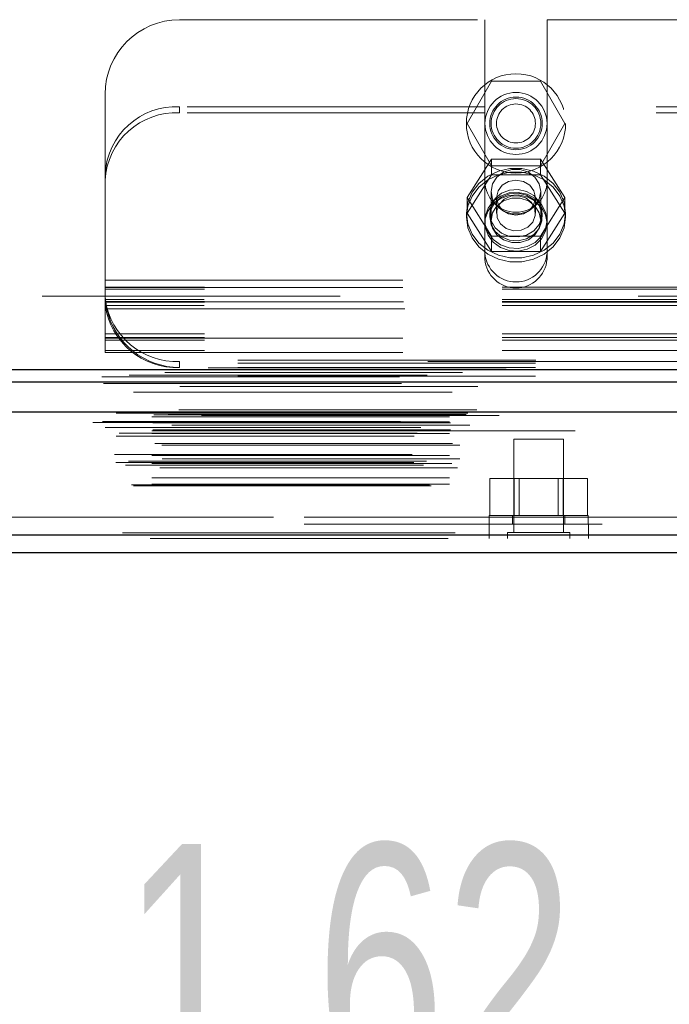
# Model space of a CAD drawing. Header units: inches. Extents: x 0.2 to 10.8, y 0.2 to 8.2.
# Tile 94 of 146: x 3.432 to 3.65, y 6.954 to 7.284. Entities that reach past the tile are written whole.
import ezdxf

# ---------------------------------------------------------------- set-up
doc = ezdxf.new("R2010")
doc.units = ezdxf.units.IN
doc.header["$MEASUREMENT"] = 0
doc.linetypes.add('HIDDEN', pattern=[0.07500000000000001, 0.05, -0.025])
doc.layers.add('DIMENSIONS', color=140, linetype='Continuous')
doc.styles.add('SLDTEXTSTYLE0', font='TXT', dxfattribs={"width": 0.7})
doc.dimstyles.new('SLDDIMSTYLE1', dxfattribs={"dimtxt": 0.0849609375, "dimasz": 0.13, "dimexe": 0, "dimexo": 0.0625, "dimgap": 0.021240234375, "dimtad": 0, "dimtih": 1, "dimtoh": 1, "dimlfac": 15, "dimrnd": 1e-09, "dimzin": 12, "dimdsep": 46, "dimtxsty": 'SLDTEXTSTYLE0', "dimsah": 1, "dimcen": 0.09, "dimadec": 0, "dimazin": 3, "dimtfac": 1, "dimtmove": 0, "dimatfit": 0, "dimfxl": 0, "dimfrac": 2, "dimtolj": 1, "dimtzin": 12, "dimarcsym": 0})

# ---------------------------------------------------------------- blocks, each defined once
blk = doc.blocks.new('_D_3')
at = {"layer": 'DIMENSIONS'}
for p, q in [((3.022789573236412, 7.135048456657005), (3.022789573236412, 6.756096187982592)), ((3.130476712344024, 7.076589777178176), (3.130476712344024, 6.756096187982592)), ((3.022789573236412, 6.881096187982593), (2.772789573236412, 6.881096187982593)), ((3.130476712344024, 6.881096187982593), (3.351603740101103, 6.881096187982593)), ((3.46673024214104, 6.881096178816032), (3.438200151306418, 6.881096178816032)), ((3.438200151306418, 6.881096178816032), (3.438200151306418, 6.746065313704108)), ((3.71919939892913, 6.881096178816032), (3.747729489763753, 6.881096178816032)), ((3.747729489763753, 6.881096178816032), (3.747729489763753, 6.746065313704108)), ((3.438200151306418, 6.746065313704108), (3.46673024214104, 6.746065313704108)), ((3.747729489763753, 6.746065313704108), (3.71919939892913, 6.746065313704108))]:
    blk.add_line(p, q, dxfattribs=at)
for points in [[(3.022789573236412, 6.881096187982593), (2.892789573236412, 6.901096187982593), (2.892789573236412, 6.861096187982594)], [(3.130476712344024, 6.881096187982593), (3.260476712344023, 6.861096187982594), (3.260476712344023, 6.901096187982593)]]:
    blk.add_solid(points, dxfattribs=at)
at = {"layer": 'DIMENSIONS', "char_height": 0.08333333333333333, "attachment_point": 1, "style": 'SLDTEXTSTYLE0'}
for s, insert in [('1.62', (3.466730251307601, 7.007538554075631)), ('41.0', (3.46673024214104, 6.853487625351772))]:
    blk.add_mtext(s, dxfattribs=dict(at, insert=insert))

msp = doc.modelspace()

# ---------------------------------------------------------------- linework, layer by layer
at = {"color": 7, "linetype": 'HIDDEN', "lineweight": 18}
for p, q in [((3.486084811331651, 7.284054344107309), (3.588601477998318, 7.284054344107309)), ((3.588601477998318, 7.284054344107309), (3.588601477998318, 7.254866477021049)), ((3.609434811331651, 7.284054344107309), (3.746068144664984, 7.284054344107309)), ((3.609434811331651, 7.284054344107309), (3.609434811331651, 7.254866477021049)), ((3.582621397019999, 7.249254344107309), (3.590819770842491, 7.263454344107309)), ((3.590819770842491, 7.263454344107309), (3.607216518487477, 7.263454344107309)), ((3.607216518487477, 7.263454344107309), (3.615414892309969, 7.249254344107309)), ((3.461084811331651, 7.232208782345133), (3.461084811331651, 7.259054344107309)), ((3.486084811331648, 7.254866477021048), (3.486084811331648, 7.252837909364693)), ((3.588601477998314, 7.254866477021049), (3.486084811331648, 7.254866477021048)), ((3.588601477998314, 7.252837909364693), (3.588601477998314, 7.254866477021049)), ((3.746068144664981, 7.254866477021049), (3.609434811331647, 7.254866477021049)), ((3.609434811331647, 7.252837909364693), (3.609434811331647, 7.254866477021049)), ((3.588601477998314, 7.252837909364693), (3.486084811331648, 7.252837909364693)), ((3.588601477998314, 7.203746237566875), (3.588601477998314, 7.252837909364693)), ((3.609434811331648, 7.203746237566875), (3.609434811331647, 7.252837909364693)), ((3.746068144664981, 7.252837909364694), (3.609434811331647, 7.252837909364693)), ((3.590819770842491, 7.235054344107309), (3.582621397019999, 7.249254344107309)), ((3.615414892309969, 7.249254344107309), (3.607216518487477, 7.235054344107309)), ((3.590819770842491, 7.237219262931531), (3.582621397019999, 7.22434969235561)), ((3.590819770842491, 7.232006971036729), (3.590819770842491, 7.237219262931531)), ((3.607216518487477, 7.237219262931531), (3.590819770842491, 7.237219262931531)), ((3.607216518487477, 7.232006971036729), (3.607216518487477, 7.237219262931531)), ((3.61541489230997, 7.22434969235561), (3.607216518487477, 7.237219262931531)), ((3.607216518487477, 7.235054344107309), (3.590819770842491, 7.235054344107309)), ((3.461084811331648, 7.230180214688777), (3.461084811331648, 7.232208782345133)), ((3.590819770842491, 7.232006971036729), (3.582621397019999, 7.219137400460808)), ((3.607216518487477, 7.232006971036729), (3.590819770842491, 7.232006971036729)), ((3.61541489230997, 7.219137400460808), (3.607216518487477, 7.232006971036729)), ((3.461084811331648, 7.176587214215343), (3.461084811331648, 7.230180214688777)), ((3.582621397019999, 7.219137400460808), (3.582621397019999, 7.22434969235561)), ((3.582621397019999, 7.22434969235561), (3.590819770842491, 7.21148012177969)), ((3.590684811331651, 7.226406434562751), (3.590684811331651, 7.216721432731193)), ((3.592488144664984, 7.22434969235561), (3.592488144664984, 7.219137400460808)), ((3.605548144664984, 7.219137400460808), (3.605548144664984, 7.22434969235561)), ((3.607216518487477, 7.21148012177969), (3.61541489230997, 7.22434969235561)), ((3.607351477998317, 7.216721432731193), (3.607351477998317, 7.226406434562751)), ((3.61541489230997, 7.219137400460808), (3.61541489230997, 7.22434969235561)), ((3.582351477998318, 7.219137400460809), (3.582351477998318, 7.217869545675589)), ((3.582621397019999, 7.219137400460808), (3.590819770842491, 7.206267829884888)), ((3.590184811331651, 7.219137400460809), (3.590184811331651, 7.217869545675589)), ((3.607216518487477, 7.206267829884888), (3.61541489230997, 7.219137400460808)), ((3.607851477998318, 7.217869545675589), (3.607851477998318, 7.219137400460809)), ((3.615684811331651, 7.217869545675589), (3.615684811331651, 7.219137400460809)), ((3.590819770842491, 7.21148012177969), (3.607216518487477, 7.21148012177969)), ((3.590819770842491, 7.206267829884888), (3.590819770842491, 7.21148012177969)), ((3.607216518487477, 7.206267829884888), (3.607216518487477, 7.21148012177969)), ((3.590819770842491, 7.206267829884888), (3.607216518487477, 7.206267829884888)), ((3.461084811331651, 7.196654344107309), (3.894418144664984, 7.196654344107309)), ((3.461084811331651, 7.196654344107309), (3.894418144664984, 7.196654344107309)), ((3.894418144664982, 7.194358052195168), (3.461084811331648, 7.194358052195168)), ((3.461084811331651, 7.194254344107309), (3.894418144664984, 7.194254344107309)), ((4.939989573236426, 7.191254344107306), (3.105589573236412, 7.191254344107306)), ((3.894418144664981, 7.193683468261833), (3.461084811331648, 7.19368346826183)), ((3.894418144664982, 7.189558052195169), (3.461084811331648, 7.189558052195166)), ((3.894418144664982, 7.189333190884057), (3.461084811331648, 7.189333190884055)), ((3.894332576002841, 7.190200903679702), (3.461170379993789, 7.1902009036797)), ((3.894332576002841, 7.188172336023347), (3.461170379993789, 7.188172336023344)), ((3.461257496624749, 7.189454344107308), (3.894245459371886, 7.189454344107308)), ((3.461660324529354, 7.187054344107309), (3.89384263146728, 7.187054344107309)), ((3.461660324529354, 7.187054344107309), (3.89384263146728, 7.187054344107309)), ((3.894418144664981, 7.1786157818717), (3.461084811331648, 7.178615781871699)), ((3.894418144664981, 7.17745492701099), (3.461084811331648, 7.177454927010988)), ((3.461084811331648, 7.177230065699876), (3.894418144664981, 7.177230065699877)), ((3.894418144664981, 7.176587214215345), (3.461084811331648, 7.176587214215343)), ((3.461084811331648, 7.172430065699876), (3.461084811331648, 7.176587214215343)), ((3.894418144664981, 7.173104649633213), (3.461084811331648, 7.173104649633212)), ((3.461084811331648, 7.172430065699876), (3.894418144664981, 7.172430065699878)), ((3.105589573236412, 7.16978767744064), (4.939989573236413, 7.16978767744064)), ((3.105589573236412, 7.16978767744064), (4.939989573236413, 7.16978767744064)), ((3.105589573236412, 7.168773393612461), (4.939989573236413, 7.168773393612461)), ((3.105650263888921, 7.169787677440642), (4.9399288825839, 7.169787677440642)), ((3.105650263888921, 7.169787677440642), (4.9399288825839, 7.169787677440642)), ((3.105650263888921, 7.169787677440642), (4.9399288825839, 7.169787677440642)), ((3.105650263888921, 7.169787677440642), (4.9399288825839, 7.169787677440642)), ((3.486084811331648, 7.167387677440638), (3.486084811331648, 7.169416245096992)), ((3.869418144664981, 7.169416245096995), (3.486084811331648, 7.169416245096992)), ((4.969164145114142, 7.164835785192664), (3.076381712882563, 7.164835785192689)), ((3.105589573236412, 7.16738767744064), (4.939989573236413, 7.16738767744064)), ((3.105589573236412, 7.164493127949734), (4.939989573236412, 7.16449312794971)), ((4.959946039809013, 7.164256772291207), (3.085597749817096, 7.164256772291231)), ((3.086165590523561, 7.16095525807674), (4.959381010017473, 7.160955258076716)), ((4.985849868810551, 7.153178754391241), (3.059696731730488, 7.153178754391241)), ((3.06405086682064, 7.152405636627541), (4.981495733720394, 7.152405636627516)), ((4.981327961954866, 7.152427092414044), (3.064218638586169, 7.152427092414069)), ((3.064821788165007, 7.1520444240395), (4.980724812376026, 7.152044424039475)), ((3.064821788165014, 7.1520444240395), (4.980724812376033, 7.152044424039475)), ((3.07741090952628, 7.151507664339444), (4.968135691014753, 7.15150766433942)), ((3.077410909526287, 7.151507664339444), (4.968135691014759, 7.15150766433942)), ((3.082274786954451, 7.151563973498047), (4.963271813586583, 7.151563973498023)), ((3.082274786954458, 7.151563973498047), (4.963271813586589, 7.151563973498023)), ((3.082893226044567, 7.15200174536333), (4.962653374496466, 7.152001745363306)), ((3.082893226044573, 7.15200174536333), (4.962653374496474, 7.152001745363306)), ((3.093428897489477, 7.151312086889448), (4.952162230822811, 7.151312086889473)), ((3.056996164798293, 7.148964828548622), (4.98855043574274, 7.148964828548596)), ((3.056996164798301, 7.148964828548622), (4.988550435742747, 7.148964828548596)), ((3.060232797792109, 7.149305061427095), (4.985313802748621, 7.149305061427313)), ((3.060304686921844, 7.148897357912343), (4.985241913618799, 7.148897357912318)), ((4.983481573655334, 7.148013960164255), (3.062096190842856, 7.14801396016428)), ((3.076744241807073, 7.150833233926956), (4.96880235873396, 7.150833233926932)), ((3.07674424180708, 7.150833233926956), (4.968802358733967, 7.150833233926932)), ((3.076744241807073, 7.149174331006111), (4.96880235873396, 7.149174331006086)), ((3.07674424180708, 7.149174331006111), (4.968802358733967, 7.149174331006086)), ((3.077077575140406, 7.148840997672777), (4.968469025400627, 7.148840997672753)), ((3.061051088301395, 7.147254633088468), (4.984495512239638, 7.147254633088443)), ((3.06582848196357, 7.145334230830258), (4.979713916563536, 7.145334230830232)), ((3.06708878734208, 7.147229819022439), (4.978457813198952, 7.147229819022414)), ((3.076744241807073, 7.146174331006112), (4.96880235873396, 7.146174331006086)), ((3.076744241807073, 7.145235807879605), (4.96880235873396, 7.14523580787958)), ((3.077077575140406, 7.146507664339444), (4.968469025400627, 7.14650766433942)), ((3.118847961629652, 7.146174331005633), (4.968802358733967, 7.146174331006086)), ((3.077754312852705, 7.141899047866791), (4.967837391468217, 7.141899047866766)), ((3.080180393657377, 7.141359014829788), (4.965366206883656, 7.141359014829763)), ((3.080180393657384, 7.141359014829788), (4.965366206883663, 7.141359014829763)), ((4.964786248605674, 7.144347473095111), (3.080761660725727, 7.144347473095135)), ((3.614962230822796, 7.143312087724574), (3.598295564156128, 7.143312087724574)), ((3.598295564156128, 7.143312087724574), (3.598295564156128, 7.112062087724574)), ((3.614962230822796, 7.112062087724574), (3.614962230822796, 7.143312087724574)), ((4.964190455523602, 7.13815366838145), (3.081363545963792, 7.138153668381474)), ((3.064702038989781, 7.135514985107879), (4.980844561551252, 7.135514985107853)), ((4.980219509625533, 7.136682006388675), (3.065332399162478, 7.1366820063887)), ((3.068943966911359, 7.135982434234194), (4.976602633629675, 7.13598243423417)), ((3.076744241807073, 7.137899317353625), (4.96880235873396, 7.1378993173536)), ((3.076744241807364, 7.135143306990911), (4.96880235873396, 7.135143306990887)), ((3.077479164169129, 7.135137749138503), (4.968058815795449, 7.135137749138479)), ((3.067931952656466, 7.134580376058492), (4.977606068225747, 7.134580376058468)), ((3.079437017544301, 7.133762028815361), (4.966109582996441, 7.133762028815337)), ((3.076744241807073, 7.1303154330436), (4.96880235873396, 7.130315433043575)), ((3.076744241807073, 7.128289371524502), (4.96880235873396, 7.128289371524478)), ((3.07674424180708, 7.128289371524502), (4.968802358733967, 7.128289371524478)), ((3.590232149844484, 7.117778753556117), (3.590232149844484, 7.13011208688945)), ((3.598430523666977, 7.13011208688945), (3.590232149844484, 7.13011208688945)), ((3.598430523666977, 7.117778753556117), (3.598430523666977, 7.13011208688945)), ((3.614827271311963, 7.13011208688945), (3.598430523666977, 7.13011208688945)), ((3.60009889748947, 7.13011208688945), (3.60009889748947, 7.117778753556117)), ((3.613158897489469, 7.117778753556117), (3.613158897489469, 7.13011208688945)), ((3.614827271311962, 7.117778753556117), (3.614827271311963, 7.13011208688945)), ((3.623025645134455, 7.13011208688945), (3.614827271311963, 7.13011208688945)), ((3.623025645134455, 7.117778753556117), (3.623025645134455, 7.13011208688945)), ((3.069985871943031, 7.127968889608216), (4.975560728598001, 7.12796888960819)), ((3.070570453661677, 7.127622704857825), (4.974976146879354, 7.127622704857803)), ((3.127962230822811, 7.117178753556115), (4.917628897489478, 7.117178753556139)), ((3.127962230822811, 7.117178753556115), (4.917628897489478, 7.117178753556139)), ((4.917628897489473, 7.117178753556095), (3.127962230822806, 7.117178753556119)), ((4.917628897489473, 7.117178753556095), (3.127962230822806, 7.117178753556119)), ((3.623295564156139, 7.117778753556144), (3.589962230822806, 7.117778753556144)), ((3.589962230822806, 7.117778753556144), (3.589962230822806, 7.114778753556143)), ((3.597795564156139, 7.117778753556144), (3.597795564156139, 7.114778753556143)), ((3.615462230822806, 7.114778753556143), (3.615462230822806, 7.117778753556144)), ((3.623295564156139, 7.114778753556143), (3.623295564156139, 7.117778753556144)), ((4.97858224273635, 7.111961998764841), (3.066964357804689, 7.11196199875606)), ((3.066964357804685, 7.111961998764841), (4.978582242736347, 7.11196199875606)), ((3.127962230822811, 7.114778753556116), (4.917628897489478, 7.11477875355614)), ((3.589978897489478, 7.114778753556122), (3.589978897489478, 7.109978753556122)), ((3.617045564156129, 7.112062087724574), (3.596212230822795, 7.112062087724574)), ((3.596212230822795, 7.112062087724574), (3.596212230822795, 7.109978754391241)), ((3.617045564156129, 7.109978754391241), (3.617045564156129, 7.112062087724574)), ((3.623312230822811, 7.109978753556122), (3.623312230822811, 7.114778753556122)), ((3.066964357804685, 7.11112848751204), (4.978582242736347, 7.111128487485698)), ((4.976226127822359, 7.109978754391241), (3.069320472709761, 7.109978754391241))]:
    msp.add_line(p, q, dxfattribs=at)
at = {"color": 7, "linetype": 'Continuous', "lineweight": 25}
for p, q in [((3.105589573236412, 7.166744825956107), (4.939989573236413, 7.166744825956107)), ((3.105589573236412, 7.162587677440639), (4.939989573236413, 7.162587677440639)), ((4.985849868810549, 7.15234524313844), (3.059696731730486, 7.15234524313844)), ((4.978582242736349, 7.11112848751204), (3.066964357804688, 7.111128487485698)), ((4.976226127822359, 7.105178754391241), (3.069320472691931, 7.105178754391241))]:
    msp.add_line(p, q, dxfattribs=at)
at = {"color": 7, "linetype": 'HIDDEN', "lineweight": 18, "flags": 128}
for points in [[(3.582351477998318, 7.219137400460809), (3.582835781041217, 7.222752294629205), (3.584260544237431, 7.226157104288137), (3.5865429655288, 7.229153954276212), (3.589550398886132, 7.231568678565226), (3.593108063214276, 7.23326094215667), (3.597009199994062, 7.234132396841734), (3.601027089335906, 7.234132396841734), (3.604928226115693, 7.233260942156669), (3.608485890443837, 7.231568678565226), (3.61149332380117, 7.229153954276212), (3.613775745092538, 7.226157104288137), (3.615200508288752, 7.222752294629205), (3.615684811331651, 7.219137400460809), (3.615200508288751, 7.215522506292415), (3.613775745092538, 7.212117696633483), (3.611493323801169, 7.209120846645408), (3.608485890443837, 7.206706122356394), (3.604928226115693, 7.205013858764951), (3.601027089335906, 7.204142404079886), (3.597009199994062, 7.204142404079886), (3.593108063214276, 7.205013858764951), (3.589550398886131, 7.206706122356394), (3.586542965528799, 7.209120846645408), (3.584260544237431, 7.212117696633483), (3.582835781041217, 7.215522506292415), (3.582351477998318, 7.219137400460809)], [(3.607351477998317, 7.226406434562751), (3.606848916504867, 7.228989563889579), (3.605401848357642, 7.231261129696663), (3.603184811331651, 7.232947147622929), (3.600465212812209, 7.233844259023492), (3.59757107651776, 7.233844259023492), (3.594851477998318, 7.232947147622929), (3.592634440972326, 7.231261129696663), (3.591187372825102, 7.228989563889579), (3.590684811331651, 7.226406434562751), (3.591187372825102, 7.223823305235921), (3.592634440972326, 7.221551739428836), (3.594851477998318, 7.219865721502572), (3.59757107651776, 7.218968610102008), (3.600465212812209, 7.218968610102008), (3.603184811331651, 7.219865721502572), (3.605401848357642, 7.221551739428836), (3.606848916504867, 7.223823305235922), (3.607351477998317, 7.226406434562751)], [(3.582351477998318, 7.217869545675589), (3.582835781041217, 7.221484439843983), (3.584260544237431, 7.224889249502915), (3.5865429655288, 7.227886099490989), (3.589550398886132, 7.230300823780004), (3.593108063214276, 7.231993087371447), (3.597009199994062, 7.232864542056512), (3.601027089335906, 7.232864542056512), (3.604928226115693, 7.231993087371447), (3.608485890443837, 7.230300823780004), (3.61149332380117, 7.227886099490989), (3.613775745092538, 7.224889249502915), (3.615200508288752, 7.221484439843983), (3.615684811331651, 7.217869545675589), (3.615200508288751, 7.214254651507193), (3.613775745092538, 7.210849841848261), (3.611493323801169, 7.207852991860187), (3.608485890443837, 7.205438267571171), (3.604928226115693, 7.203746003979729), (3.601027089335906, 7.202874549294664), (3.597009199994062, 7.202874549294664), (3.593108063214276, 7.203746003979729), (3.589550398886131, 7.205438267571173), (3.586542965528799, 7.207852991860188), (3.584260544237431, 7.210849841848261), (3.582835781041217, 7.214254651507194), (3.582351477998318, 7.217869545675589)], [(3.605548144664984, 7.22434969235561), (3.605051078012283, 7.226614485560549), (3.603635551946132, 7.228534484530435), (3.601517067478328, 7.229817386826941), (3.599018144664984, 7.230267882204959), (3.59651922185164, 7.229817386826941), (3.594400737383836, 7.228534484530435), (3.592985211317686, 7.226614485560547), (3.592488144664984, 7.22434969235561), (3.592985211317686, 7.222084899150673), (3.594400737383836, 7.220164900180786), (3.59651922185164, 7.218881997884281), (3.599018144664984, 7.218431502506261), (3.601517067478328, 7.218881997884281), (3.603635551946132, 7.220164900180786), (3.605051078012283, 7.222084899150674), (3.605548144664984, 7.22434969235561)], [(3.609434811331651, 7.216721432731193), (3.60897202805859, 7.219504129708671), (3.607624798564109, 7.222039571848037), (3.605512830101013, 7.224102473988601), (3.602823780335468, 7.225509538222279), (3.599796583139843, 7.226135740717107), (3.596700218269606, 7.225925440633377), (3.593809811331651, 7.224897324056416), (3.591382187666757, 7.223142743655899), (3.589633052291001, 7.220817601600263), (3.588717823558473, 7.21812849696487), (3.588717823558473, 7.215314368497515), (3.589633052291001, 7.212625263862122), (3.591382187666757, 7.210300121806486), (3.593809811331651, 7.20854554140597), (3.596700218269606, 7.207517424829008), (3.599796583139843, 7.207307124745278), (3.602823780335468, 7.207933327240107), (3.605512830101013, 7.209340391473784), (3.607624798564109, 7.21140329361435), (3.60897202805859, 7.213938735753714), (3.609434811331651, 7.216721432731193)], [(3.609434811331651, 7.215840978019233), (3.60897202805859, 7.218623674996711), (3.607624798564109, 7.221159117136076), (3.605512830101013, 7.223222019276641), (3.602823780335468, 7.224629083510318), (3.599796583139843, 7.225255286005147), (3.596700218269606, 7.225044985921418), (3.593809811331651, 7.224016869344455), (3.591382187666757, 7.22226228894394), (3.589633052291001, 7.219937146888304), (3.588717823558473, 7.217248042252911), (3.588717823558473, 7.214433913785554), (3.589633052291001, 7.211744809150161), (3.591382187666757, 7.209419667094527), (3.593809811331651, 7.20766508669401), (3.596700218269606, 7.206636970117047), (3.599796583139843, 7.206426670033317), (3.602823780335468, 7.207052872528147), (3.605512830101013, 7.208459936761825), (3.607624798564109, 7.210522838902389), (3.60897202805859, 7.213058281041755), (3.609434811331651, 7.215840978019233)], [(3.590184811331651, 7.219137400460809), (3.590663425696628, 7.221736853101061), (3.59204740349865, 7.224054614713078), (3.594186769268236, 7.225839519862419), (3.596849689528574, 7.2268981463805), (3.59974759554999, 7.227115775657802), (3.602566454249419, 7.226468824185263), (3.605000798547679, 7.22502739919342), (3.606786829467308, 7.222947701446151), (3.607731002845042, 7.220455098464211), (3.607731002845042, 7.217819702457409), (3.606786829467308, 7.215327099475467), (3.605000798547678, 7.213247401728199), (3.602566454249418, 7.211805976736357), (3.59974759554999, 7.211159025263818), (3.596849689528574, 7.21137665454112), (3.594186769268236, 7.212435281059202), (3.59204740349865, 7.214220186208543), (3.590663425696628, 7.21653794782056), (3.590184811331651, 7.219137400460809)], [(3.590184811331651, 7.217869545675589), (3.590663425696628, 7.220468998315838), (3.59204740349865, 7.222786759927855), (3.594186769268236, 7.224571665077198), (3.596849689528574, 7.225630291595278), (3.59974759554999, 7.22584792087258), (3.602566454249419, 7.225200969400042), (3.605000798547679, 7.223759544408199), (3.606786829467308, 7.221679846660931), (3.607731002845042, 7.219187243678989), (3.607731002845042, 7.216551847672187), (3.606786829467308, 7.214059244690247), (3.605000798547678, 7.211979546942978), (3.602566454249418, 7.210538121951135), (3.59974759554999, 7.209891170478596), (3.596849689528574, 7.210108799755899), (3.594186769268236, 7.211167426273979), (3.59204740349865, 7.212952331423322), (3.590663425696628, 7.215270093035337), (3.590184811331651, 7.217869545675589)], [(3.607351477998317, 7.216721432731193), (3.606848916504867, 7.219304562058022), (3.605401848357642, 7.221576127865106), (3.603184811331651, 7.223262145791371), (3.600465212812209, 7.224159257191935), (3.59757107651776, 7.224159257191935), (3.594851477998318, 7.223262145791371), (3.592634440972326, 7.221576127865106), (3.591187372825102, 7.219304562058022), (3.590684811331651, 7.216721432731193), (3.591187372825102, 7.214138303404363), (3.592634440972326, 7.211866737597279), (3.594851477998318, 7.210180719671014), (3.59757107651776, 7.20928360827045), (3.600465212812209, 7.20928360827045), (3.603184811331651, 7.210180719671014), (3.605401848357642, 7.211866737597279), (3.606848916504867, 7.214138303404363), (3.607351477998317, 7.216721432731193)], [(3.602283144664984, 7.224262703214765), (3.599870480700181, 7.22500495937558), (3.597328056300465, 7.224853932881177), (3.595042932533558, 7.223832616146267), (3.593362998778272, 7.222096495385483), (3.592544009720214, 7.219909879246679), (3.592710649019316, 7.217605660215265), (3.593837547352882, 7.215534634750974), (3.595753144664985, 7.214012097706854), (3.598165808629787, 7.213269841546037), (3.600708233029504, 7.21342086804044), (3.602993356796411, 7.21444218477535), (3.604673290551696, 7.216178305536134), (3.605492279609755, 7.218364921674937), (3.605325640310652, 7.220669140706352), (3.604198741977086, 7.222740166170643), (3.602283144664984, 7.224262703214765)], [(4.995732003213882, 7.167241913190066), (4.038174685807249, 7.167242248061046), (3.049824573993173, 7.167241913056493)], [(4.981097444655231, 7.165729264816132), (4.038174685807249, 7.165729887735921), (3.064452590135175, 7.165729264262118)], [(3.060538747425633, 7.161972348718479), (3.944033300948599, 7.161974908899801), (4.985002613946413, 7.161972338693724)], [(3.060540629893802, 7.161972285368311), (4.063212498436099, 7.16197246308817), (4.985007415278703, 7.161972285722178)], [(4.959966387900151, 7.164256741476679), (4.038174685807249, 7.164256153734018), (3.085601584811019, 7.164256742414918)], [(3.070572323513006, 7.159140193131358), (4.00737722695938, 7.159139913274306), (4.974979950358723, 7.159140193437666)], [(3.077585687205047, 7.159125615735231), (4.00737722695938, 7.1591255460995), (4.967958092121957, 7.15912561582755)]]:
    msp.add_lwpolyline(points, dxfattribs=at)
at = {"color": 7, "linetype": 'HIDDEN', "lineweight": 18}
for radius in [0.01666666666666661, 0.01041666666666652, 0.00883333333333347, 0.008333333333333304, 0.006529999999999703]:
    msp.add_circle((3.599018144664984, 7.249254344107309), radius, dxfattribs=at)
for centre, radius, start, end in [((3.486084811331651, 7.259054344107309), 0.02500000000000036, 90, 180), ((3.484968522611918, 7.230977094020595), 0.02391544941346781, 87.32466329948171, 177.0478590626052), ((3.484968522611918, 7.228948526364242), 0.02391544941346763, 87.32466329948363, 177.0478590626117), ((3.599018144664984, 7.229887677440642), 0.01041666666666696, 180, 0), ((3.599018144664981, 7.206519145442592), 0.01044322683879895, 184.0872180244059, 355.9127819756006), ((3.599018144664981, 7.204490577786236), 0.01044322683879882, 184.0872180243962, 355.9127819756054), ((3.485091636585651, 7.193550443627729), 0.02415462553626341, 187.9709353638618, 272.3565162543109), ((3.485091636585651, 7.191521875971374), 0.02415462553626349, 187.9709353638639, 272.3565162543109), ((3.486084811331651, 7.192387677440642), 0.02500000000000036, 192.3177659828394, 270.0000000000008)]:
    msp.add_arc(centre, radius, start, end, dxfattribs=at)
msp.add_open_spline([(3.461084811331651, 7.192387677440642), (3.461084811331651, 7.192046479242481), (3.46109174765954, 7.191671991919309), (3.461128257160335, 7.190859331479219), (3.461158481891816, 7.190415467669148), (3.461247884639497, 7.189500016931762), (3.461306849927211, 7.18902650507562), (3.461459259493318, 7.18804866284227), (3.461551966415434, 7.187550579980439), (3.461660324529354, 7.187054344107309)], degree=3, knots=[0, 0, 0, 0, 0.25, 0.25, 0.5, 0.5, 0.75, 0.75, 1, 1, 1, 1], dxfattribs=at)

# ---------------------------------------------------------------- dimensions: what is measured, and where the dimension line sits
at = {"layer": 'DIMENSIONS'}
dim = msp.add_linear_dim(base=(3.130476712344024, 6.881096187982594), p1=(3.022789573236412, 7.185048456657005), p2=(3.130476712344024, 7.126589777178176), dimstyle='SLDDIMSTYLE1', dxfattribs=at)
dim.commit()
dim.dimension.update_dxf_attribs({"geometry": '_D_3', "text_midpoint": (3.592964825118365, 6.881096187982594), "dimtype": 160})

doc.saveas('drawing.dxf')
